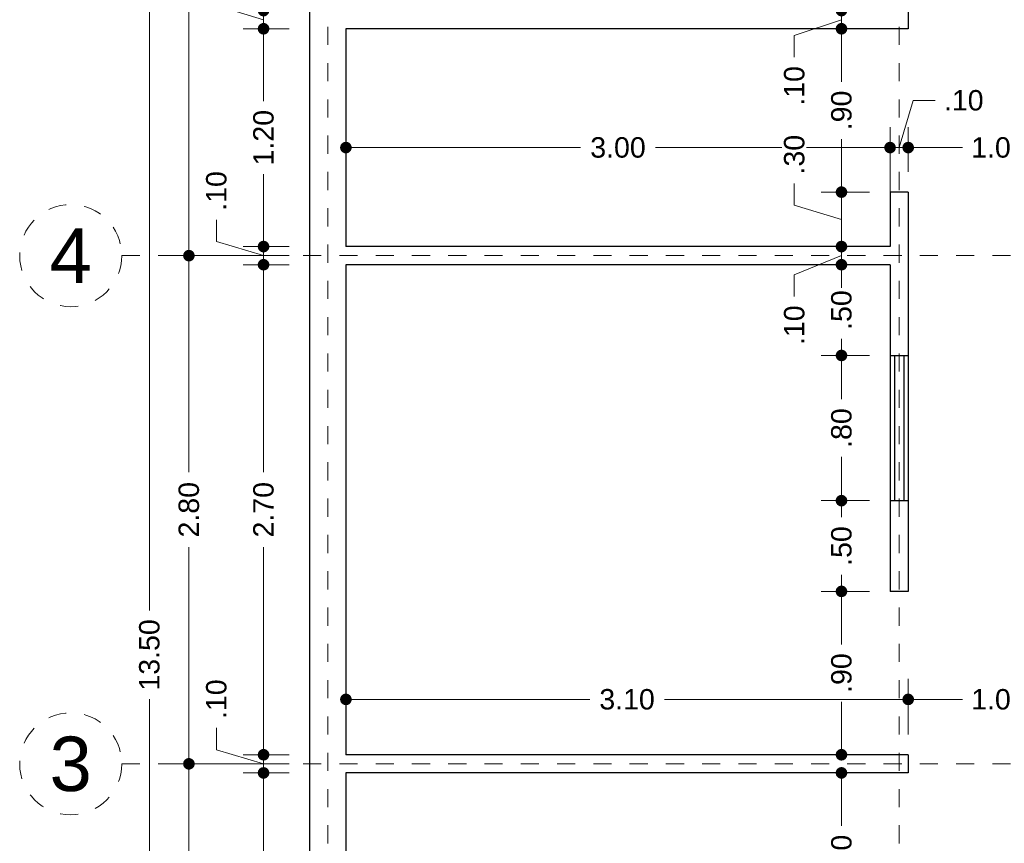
# Model space of a CAD drawing. Header units: millimetres. Extents: x 2563 to 2573.2, y 872.5 to 888.1.
# Tile 2 of 4: x 2563 to 2568.4, y 879.8 to 884.4. Entities that reach past the tile are written whole.
import ezdxf
from ezdxf.enums import TextEntityAlignment as Align

# ---------------------------------------------------------------- set-up
doc = ezdxf.new("R2010")
doc.units = ezdxf.units.MM
doc.header["$LTSCALE"] = 0.001
doc.linetypes.add('CENTER2', pattern=[28.575, 19.05, -3.175, 3.175, -3.175])
for name, color, linetype, lineweight in [('Cotas', 7, 'Continuous', 18), ('Ejes', 7, 'CENTER2', 5), ('Muros', 7, 'Continuous', 30), ('Ventanas', 250, 'Continuous', 25)]:
    doc.layers.add(name, color=color, linetype=linetype, lineweight=lineweight)
doc.styles.get("Standard").update_dxf_attribs({"font": 'arial.ttf'})
doc.dimstyles.new('1-75', dxfattribs={"dimscale": 75, "dimtxt": 0.0015, "dimasz": 0.00085, "dimexe": 0.0015, "dimexo": 0.0015, "dimgap": 0.0008, "dimtad": 0, "dimzin": 4, "dimdsep": 46, "dimtxsty": 'Standard', "dimblk": 'DOT', "dimcen": 0.0009, "dimclrd": 256, "dimclre": 256, "dimclrt": 256, "dimadec": 0, "dimazin": 0, "dimtfac": 1, "dimtofl": 0, "dimtmove": 1, "dimatfit": 2, "dimfxl": 0.0015, "dimtfill": 1, "dimtolj": 1, "dimtzin": 4, "dimlwd": -1, "dimlwe": -1, "dimarcsym": 0})

# ---------------------------------------------------------------- blocks, each defined once
blk = doc.blocks.new('_DOT')
at = {"color": 0, "linetype": 'ByBlock'}
blk.add_line((-0.5, 0), (-1, 0), dxfattribs=at)
at = {"color": 0, "linetype": 'ByBlock', "const_width": 0.5}
blk.add_lwpolyline([(-0.25, 0, 1), (0.25, 0, 1)], format="xyb", close=True, dxfattribs=at)
blk = doc.blocks.new('*D3')
at = {"layer": 'Cotas', "transparency": 16777216}
for p, q in [((2564.438, 887.6321), (2563.5547, 887.6321)), ((2563.6672, 887.5683), (2563.6672, 881.1264)), ((2563.6672, 874.1958), (2563.6672, 880.6377)), ((2564.438, 874.1321), (2563.5547, 874.1321))]:
    blk.add_line(p, q, dxfattribs=at)
at = {"layer": 'Defpoints', "color": 0, "transparency": 16777216}
for p in [(2564.5505, 887.6321), (2563.6672, 874.1321), (2564.5505, 874.1321)]:
    blk.add_point(p, dxfattribs=at)
at = {"layer": 'Cotas', "transparency": 16777216, "xscale": 0.06375, "yscale": 0.06375, "zscale": 0.06375}
for p, rotation in [((2563.6672, 887.6321), 90), ((2563.6672, 874.1321), 270)]:
    blk.add_blockref('_DOT', p, dxfattribs=dict(at, rotation=rotation))
at = {"layer": 'Cotas', "transparency": 16777216, "insert": (2563.6672, 880.8821), "char_height": 0.1125, "attachment_point": 5, "rotation": 90, "bg_fill": 3, "box_fill_scale": 1.1, "bg_fill_color": 256, "bg_fill_true_color": 13158600, "bg_fill_transparency": 0}
blk.add_mtext('\\A1;13.50', dxfattribs=at)
blk = doc.blocks.new('*D5')
at = {"layer": 'Cotas', "transparency": 16777216}
for p, q in [((2564.438, 880.2821), (2563.7725, 880.2821)), ((2563.885, 880.2183), (2563.885, 879.2389)), ((2563.885, 877.8458), (2563.885, 878.8252)), ((2564.438, 877.7821), (2563.7725, 877.7821))]:
    blk.add_line(p, q, dxfattribs=at)
at = {"layer": 'Defpoints', "color": 0, "transparency": 16777216}
for p in [(2563.885, 880.2821), (2564.5505, 880.2821), (2564.5505, 877.7821)]:
    blk.add_point(p, dxfattribs=at)
at = {"layer": 'Cotas', "transparency": 16777216, "xscale": 0.06375, "yscale": 0.06375, "zscale": 0.06375}
for p, rotation in [((2563.885, 880.2821), 90), ((2563.885, 877.7821), 270)]:
    blk.add_blockref('_DOT', p, dxfattribs=dict(at, rotation=rotation))
at = {"layer": 'Cotas', "transparency": 16777216, "insert": (2563.885, 879.0321), "char_height": 0.1125, "attachment_point": 5, "rotation": 90, "bg_fill": 3, "box_fill_scale": 1.1, "bg_fill_color": 256, "bg_fill_true_color": 13158600, "bg_fill_transparency": 0}
blk.add_mtext('\\A1;2.50', dxfattribs=at)
blk = doc.blocks.new('*D6')
at = {"layer": 'Cotas', "transparency": 16777216}
for p, q in [((2564.438, 883.0821), (2563.7725, 883.0821)), ((2563.885, 883.0183), (2563.885, 881.8889)), ((2563.885, 880.3458), (2563.885, 881.4752)), ((2564.438, 880.2821), (2563.7725, 880.2821))]:
    blk.add_line(p, q, dxfattribs=at)
at = {"layer": 'Defpoints', "color": 0, "transparency": 16777216}
for p in [(2563.885, 883.0821), (2564.5505, 883.0821), (2564.5505, 880.2821)]:
    blk.add_point(p, dxfattribs=at)
at = {"layer": 'Cotas', "transparency": 16777216, "xscale": 0.06375, "yscale": 0.06375, "zscale": 0.06375}
for p, rotation in [((2563.885, 883.0821), 90), ((2563.885, 880.2821), 270)]:
    blk.add_blockref('_DOT', p, dxfattribs=dict(at, rotation=rotation))
at = {"layer": 'Cotas', "transparency": 16777216, "insert": (2563.885, 881.6821), "char_height": 0.1125, "attachment_point": 5, "rotation": 90, "bg_fill": 3, "box_fill_scale": 1.1, "bg_fill_color": 256, "bg_fill_true_color": 13158600, "bg_fill_transparency": 0}
blk.add_mtext('\\A1;2.80', dxfattribs=at)
blk = doc.blocks.new('*D7')
at = {"layer": 'Cotas', "transparency": 16777216}
for p, q in [((2564.438, 887.5321), (2563.7725, 887.5321)), ((2563.885, 887.4683), (2563.885, 885.5159)), ((2563.885, 883.1458), (2563.885, 885.0983)), ((2564.438, 883.0821), (2563.7725, 883.0821))]:
    blk.add_line(p, q, dxfattribs=at)
at = {"layer": 'Defpoints', "color": 0, "transparency": 16777216}
for p in [(2563.885, 887.5321), (2564.5505, 887.5321), (2564.5505, 883.0821)]:
    blk.add_point(p, dxfattribs=at)
at = {"layer": 'Cotas', "transparency": 16777216, "xscale": 0.06375, "yscale": 0.06375, "zscale": 0.06375}
for p, rotation in [((2563.885, 887.5321), 90), ((2563.885, 883.0821), 270)]:
    blk.add_blockref('_DOT', p, dxfattribs=dict(at, rotation=rotation))
at = {"layer": 'Cotas', "transparency": 16777216, "insert": (2563.885, 885.3071), "char_height": 0.1125, "attachment_point": 5, "rotation": 90, "bg_fill": 3, "box_fill_scale": 1.1, "bg_fill_color": 256, "bg_fill_true_color": 13158600, "bg_fill_transparency": 0}
blk.add_mtext('\\A1;4.45', dxfattribs=at)
blk = doc.blocks.new('*D9')
at = {"layer": 'Cotas', "transparency": 16777216}
for p, q in [((2564.0364, 884.46), (2564.0364, 884.58)), ((2564.2964, 884.4958), (2564.2964, 884.5596)), ((2564.2964, 884.3821), (2564.0364, 884.46)), ((2564.438, 884.4321), (2564.1839, 884.4321)), ((2564.2964, 884.4321), (2564.2964, 884.3321)), ((2564.438, 884.3321), (2564.1839, 884.3321)), ((2564.2964, 884.2683), (2564.2964, 884.2046))]:
    blk.add_line(p, q, dxfattribs=at)
at = {"layer": 'Defpoints', "color": 0, "transparency": 16777216}
for p in [(2564.5505, 884.4321), (2564.2964, 884.3321), (2564.5505, 884.3321)]:
    blk.add_point(p, dxfattribs=at)
at = {"layer": 'Cotas', "transparency": 16777216, "xscale": 0.06375, "yscale": 0.06375, "zscale": 0.06375}
for p, rotation in [((2564.2964, 884.4321), 270), ((2564.2964, 884.3321), 90)]:
    blk.add_blockref('_DOT', p, dxfattribs=dict(at, rotation=rotation))
at = {"layer": 'Cotas', "transparency": 16777216, "insert": (2564.0364, 884.7384), "char_height": 0.1125, "attachment_point": 5, "rotation": 90, "bg_fill": 3, "box_fill_scale": 1.1, "bg_fill_color": 256, "bg_fill_true_color": 13158600, "bg_fill_transparency": 0}
blk.add_mtext('\\A1;.10', dxfattribs=at)
blk = doc.blocks.new('*D10')
at = {"layer": 'Cotas', "transparency": 16777216}
for p, q in [((2564.438, 884.3321), (2564.1839, 884.3321)), ((2564.2964, 884.2683), (2564.2964, 883.9327)), ((2564.2964, 883.1958), (2564.2964, 883.5314)), ((2564.438, 883.1321), (2564.1839, 883.1321))]:
    blk.add_line(p, q, dxfattribs=at)
at = {"layer": 'Defpoints', "color": 0, "transparency": 16777216}
for p in [(2564.5505, 884.3321), (2564.2964, 883.1321), (2564.5505, 883.1321)]:
    blk.add_point(p, dxfattribs=at)
at = {"layer": 'Cotas', "transparency": 16777216, "xscale": 0.06375, "yscale": 0.06375, "zscale": 0.06375}
for p, rotation in [((2564.2964, 884.3321), 90), ((2564.2964, 883.1321), 270)]:
    blk.add_blockref('_DOT', p, dxfattribs=dict(at, rotation=rotation))
at = {"layer": 'Cotas', "transparency": 16777216, "insert": (2564.2964, 883.7321), "char_height": 0.1125, "attachment_point": 5, "rotation": 90, "bg_fill": 3, "box_fill_scale": 1.1, "bg_fill_color": 256, "bg_fill_true_color": 13158600, "bg_fill_transparency": 0}
blk.add_mtext('\\A1;1.20', dxfattribs=at)
blk = doc.blocks.new('*D11')
at = {"layer": 'Cotas', "transparency": 16777216}
for p, q in [((2564.0364, 883.16), (2564.0364, 883.28)), ((2564.2964, 883.1958), (2564.2964, 883.2596)), ((2564.2964, 883.0821), (2564.0364, 883.16)), ((2564.438, 883.1321), (2564.1839, 883.1321)), ((2564.2964, 883.1321), (2564.2964, 883.0321)), ((2564.438, 883.0321), (2564.1839, 883.0321)), ((2564.2964, 882.9683), (2564.2964, 882.9046))]:
    blk.add_line(p, q, dxfattribs=at)
at = {"layer": 'Defpoints', "color": 0, "transparency": 16777216}
for p in [(2564.5505, 883.1321), (2564.2964, 883.0321), (2564.5505, 883.0321)]:
    blk.add_point(p, dxfattribs=at)
at = {"layer": 'Cotas', "transparency": 16777216, "xscale": 0.06375, "yscale": 0.06375, "zscale": 0.06375}
for p, rotation in [((2564.2964, 883.1321), 270), ((2564.2964, 883.0321), 90)]:
    blk.add_blockref('_DOT', p, dxfattribs=dict(at, rotation=rotation))
at = {"layer": 'Cotas', "transparency": 16777216, "insert": (2564.0364, 883.4384), "char_height": 0.1125, "attachment_point": 5, "rotation": 90, "bg_fill": 3, "box_fill_scale": 1.1, "bg_fill_color": 256, "bg_fill_true_color": 13158600, "bg_fill_transparency": 0}
blk.add_mtext('\\A1;.10', dxfattribs=at)
blk = doc.blocks.new('*D12')
at = {"layer": 'Cotas', "transparency": 16777216}
for p, q in [((2564.438, 883.0321), (2564.1839, 883.0321)), ((2564.2964, 882.9683), (2564.2964, 881.8889)), ((2564.2964, 880.3958), (2564.2964, 881.4752)), ((2564.438, 880.3321), (2564.1839, 880.3321))]:
    blk.add_line(p, q, dxfattribs=at)
at = {"layer": 'Defpoints', "color": 0, "transparency": 16777216}
for p in [(2564.5505, 883.0321), (2564.2964, 880.3321), (2564.5505, 880.3321)]:
    blk.add_point(p, dxfattribs=at)
at = {"layer": 'Cotas', "transparency": 16777216, "xscale": 0.06375, "yscale": 0.06375, "zscale": 0.06375}
for p, rotation in [((2564.2964, 883.0321), 90), ((2564.2964, 880.3321), 270)]:
    blk.add_blockref('_DOT', p, dxfattribs=dict(at, rotation=rotation))
at = {"layer": 'Cotas', "transparency": 16777216, "insert": (2564.2964, 881.6821), "char_height": 0.1125, "attachment_point": 5, "rotation": 90, "bg_fill": 3, "box_fill_scale": 1.1, "bg_fill_color": 256, "bg_fill_true_color": 13158600, "bg_fill_transparency": 0}
blk.add_mtext('\\A1;2.70', dxfattribs=at)
blk = doc.blocks.new('*D13')
at = {"layer": 'Cotas', "transparency": 16777216}
for p, q in [((2564.0364, 880.36), (2564.0364, 880.48)), ((2564.2964, 880.3958), (2564.2964, 880.4596)), ((2564.2964, 880.2821), (2564.0364, 880.36)), ((2564.438, 880.3321), (2564.1839, 880.3321)), ((2564.2964, 880.3321), (2564.2964, 880.2321)), ((2564.438, 880.2321), (2564.1839, 880.2321)), ((2564.2964, 880.1683), (2564.2964, 880.1046))]:
    blk.add_line(p, q, dxfattribs=at)
at = {"layer": 'Defpoints', "color": 0, "transparency": 16777216}
for p in [(2564.5505, 880.3321), (2564.2964, 880.2321), (2564.5505, 880.2321)]:
    blk.add_point(p, dxfattribs=at)
at = {"layer": 'Cotas', "transparency": 16777216, "xscale": 0.06375, "yscale": 0.06375, "zscale": 0.06375}
for p, rotation in [((2564.2964, 880.3321), 270), ((2564.2964, 880.2321), 90)]:
    blk.add_blockref('_DOT', p, dxfattribs=dict(at, rotation=rotation))
at = {"layer": 'Cotas', "transparency": 16777216, "insert": (2564.0364, 880.6384), "char_height": 0.1125, "attachment_point": 5, "rotation": 90, "bg_fill": 3, "box_fill_scale": 1.1, "bg_fill_color": 256, "bg_fill_true_color": 13158600, "bg_fill_transparency": 0}
blk.add_mtext('\\A1;.10', dxfattribs=at)
blk = doc.blocks.new('*D14')
at = {"layer": 'Cotas', "transparency": 16777216}
for p, q in [((2564.438, 880.2321), (2564.1839, 880.2321)), ((2564.2964, 880.1683), (2564.2964, 879.2389)), ((2564.2964, 877.8958), (2564.2964, 878.8252)), ((2564.438, 877.8321), (2564.1839, 877.8321))]:
    blk.add_line(p, q, dxfattribs=at)
at = {"layer": 'Defpoints', "color": 0, "transparency": 16777216}
for p in [(2564.5505, 880.2321), (2564.2964, 877.8321), (2564.5505, 877.8321)]:
    blk.add_point(p, dxfattribs=at)
at = {"layer": 'Cotas', "transparency": 16777216, "xscale": 0.06375, "yscale": 0.06375, "zscale": 0.06375}
for p, rotation in [((2564.2964, 880.2321), 90), ((2564.2964, 877.8321), 270)]:
    blk.add_blockref('_DOT', p, dxfattribs=dict(at, rotation=rotation))
at = {"layer": 'Cotas', "transparency": 16777216, "insert": (2564.2964, 879.0321), "char_height": 0.1125, "attachment_point": 5, "rotation": 90, "bg_fill": 3, "box_fill_scale": 1.1, "bg_fill_color": 256, "bg_fill_true_color": 13158600, "bg_fill_transparency": 0}
blk.add_mtext('\\A1;2.40', dxfattribs=at)
blk = doc.blocks.new('*D33')
at = {"layer": 'Cotas', "transparency": 16777216}
for p, q in [((2564.7505, 880.4446), (2564.7505, 880.7496)), ((2567.8505, 880.4446), (2567.8505, 880.7496)), ((2564.8142, 880.6371), (2566.0946, 880.6371)), ((2567.7867, 880.6371), (2566.5064, 880.6371))]:
    blk.add_line(p, q, dxfattribs=at)
at = {"layer": 'Defpoints', "color": 0, "transparency": 16777216}
for p in [(2567.8505, 880.6371), (2564.7505, 880.3321), (2567.8505, 880.3321)]:
    blk.add_point(p, dxfattribs=at)
at = {"layer": 'Cotas', "transparency": 16777216, "xscale": 0.06375, "yscale": 0.06375, "zscale": 0.06375, "rotation": 180}
blk.add_blockref('_DOT', (2564.7505, 880.6371), dxfattribs=at)
at = {"layer": 'Cotas', "transparency": 16777216, "xscale": 0.06375, "yscale": 0.06375, "zscale": 0.06375}
blk.add_blockref('_DOT', (2567.8505, 880.6371), dxfattribs=at)
at = {"layer": 'Cotas', "transparency": 16777216, "insert": (2566.3005, 880.6371), "char_height": 0.1125, "attachment_point": 5, "bg_fill": 3, "box_fill_scale": 1.1, "bg_fill_color": 256, "bg_fill_true_color": 13158600, "bg_fill_transparency": 0}
blk.add_mtext('\\A1;3.10', dxfattribs=at)
blk = doc.blocks.new('*D34')
at = {"layer": 'Cotas', "transparency": 16777216}
for p, q in [((2567.8505, 880.4446), (2567.8505, 880.7496)), ((2568.8505, 880.4446), (2568.8505, 880.7496)), ((2567.9142, 880.6371), (2568.1499, 880.6371)), ((2568.7867, 880.6371), (2568.5511, 880.6371))]:
    blk.add_line(p, q, dxfattribs=at)
at = {"layer": 'Defpoints', "color": 0, "transparency": 16777216}
for p in [(2568.8505, 880.6371), (2567.8505, 880.3321), (2568.8505, 880.3321)]:
    blk.add_point(p, dxfattribs=at)
at = {"layer": 'Cotas', "transparency": 16777216, "xscale": 0.06375, "yscale": 0.06375, "zscale": 0.06375, "rotation": 180}
blk.add_blockref('_DOT', (2567.8505, 880.6371), dxfattribs=at)
at = {"layer": 'Cotas', "transparency": 16777216, "xscale": 0.06375, "yscale": 0.06375, "zscale": 0.06375}
blk.add_blockref('_DOT', (2568.8505, 880.6371), dxfattribs=at)
at = {"layer": 'Cotas', "transparency": 16777216, "insert": (2568.3505, 880.6371), "char_height": 0.1125, "attachment_point": 5, "bg_fill": 3, "box_fill_scale": 1.1, "bg_fill_color": 256, "bg_fill_true_color": 13158600, "bg_fill_transparency": 0}
blk.add_mtext('\\A1;1.00', dxfattribs=at)
blk = doc.blocks.new('*D36')
at = {"layer": 'Cotas', "transparency": 16777216}
for p, q in [((2564.7505, 883.2446), (2564.7505, 883.79)), ((2567.7505, 883.2446), (2567.7505, 883.79)), ((2564.8142, 883.6775), (2566.0446, 883.6775)), ((2567.6867, 883.6775), (2566.4564, 883.6775))]:
    blk.add_line(p, q, dxfattribs=at)
at = {"layer": 'Defpoints', "color": 0, "transparency": 16777216}
for p in [(2567.7505, 883.6775), (2564.7505, 883.1321), (2567.7505, 883.1321)]:
    blk.add_point(p, dxfattribs=at)
at = {"layer": 'Cotas', "transparency": 16777216, "xscale": 0.06375, "yscale": 0.06375, "zscale": 0.06375, "rotation": 180}
blk.add_blockref('_DOT', (2564.7505, 883.6775), dxfattribs=at)
at = {"layer": 'Cotas', "transparency": 16777216, "xscale": 0.06375, "yscale": 0.06375, "zscale": 0.06375}
blk.add_blockref('_DOT', (2567.7505, 883.6775), dxfattribs=at)
at = {"layer": 'Cotas', "transparency": 16777216, "insert": (2566.2505, 883.6775), "char_height": 0.1125, "attachment_point": 5, "bg_fill": 3, "box_fill_scale": 1.1, "bg_fill_color": 256, "bg_fill_true_color": 13158600, "bg_fill_transparency": 0}
blk.add_mtext('\\A1;3.00', dxfattribs=at)
blk = doc.blocks.new('*D37')
at = {"layer": 'Cotas', "transparency": 16777216}
for p, q in [((2567.8005, 883.6775), (2567.8785, 883.9374)), ((2567.8785, 883.9374), (2567.9985, 883.9374)), ((2567.7505, 883.2446), (2567.7505, 883.79)), ((2567.8505, 883.5446), (2567.8505, 883.79)), ((2567.6867, 883.6775), (2567.623, 883.6775)), ((2567.7505, 883.6775), (2567.8505, 883.6775)), ((2567.9142, 883.6775), (2567.978, 883.6775))]:
    blk.add_line(p, q, dxfattribs=at)
at = {"layer": 'Defpoints', "color": 0, "transparency": 16777216}
for p in [(2567.8505, 883.6775), (2567.8505, 883.4321), (2567.7505, 883.1321)]:
    blk.add_point(p, dxfattribs=at)
at = {"layer": 'Cotas', "transparency": 16777216, "xscale": 0.06375, "yscale": 0.06375, "zscale": 0.06375}
blk.add_blockref('_DOT', (2567.7505, 883.6775), dxfattribs=at)
at = {"layer": 'Cotas', "transparency": 16777216, "xscale": 0.06375, "yscale": 0.06375, "zscale": 0.06375, "rotation": 180}
blk.add_blockref('_DOT', (2567.8505, 883.6775), dxfattribs=at)
at = {"layer": 'Cotas', "transparency": 16777216, "insert": (2568.1568, 883.9374), "char_height": 0.1125, "attachment_point": 5, "bg_fill": 3, "box_fill_scale": 1.1, "bg_fill_color": 256, "bg_fill_true_color": 13158600, "bg_fill_transparency": 0}
blk.add_mtext('\\A1;.10', dxfattribs=at)
blk = doc.blocks.new('*D38')
at = {"layer": 'Cotas', "transparency": 16777216}
for p, q in [((2567.8505, 883.5446), (2567.8505, 883.79)), ((2568.8505, 883.2446), (2568.8505, 883.79)), ((2567.9142, 883.6775), (2568.1499, 883.6775)), ((2568.7867, 883.6775), (2568.5511, 883.6775))]:
    blk.add_line(p, q, dxfattribs=at)
at = {"layer": 'Defpoints', "color": 0, "transparency": 16777216}
for p in [(2568.8505, 883.6775), (2567.8505, 883.4321), (2568.8505, 883.1321)]:
    blk.add_point(p, dxfattribs=at)
at = {"layer": 'Cotas', "transparency": 16777216, "xscale": 0.06375, "yscale": 0.06375, "zscale": 0.06375, "rotation": 180}
blk.add_blockref('_DOT', (2567.8505, 883.6775), dxfattribs=at)
at = {"layer": 'Cotas', "transparency": 16777216, "xscale": 0.06375, "yscale": 0.06375, "zscale": 0.06375}
blk.add_blockref('_DOT', (2568.8505, 883.6775), dxfattribs=at)
at = {"layer": 'Cotas', "transparency": 16777216, "insert": (2568.3505, 883.6775), "char_height": 0.1125, "attachment_point": 5, "bg_fill": 3, "box_fill_scale": 1.1, "bg_fill_color": 256, "bg_fill_true_color": 13158600, "bg_fill_transparency": 0}
blk.add_mtext('\\A1;1.00', dxfattribs=at)
blk = doc.blocks.new('*D47')
at = {"layer": 'Cotas', "transparency": 16777216}
for p, q in [((2567.4826, 884.4958), (2567.4826, 884.5596)), ((2567.738, 884.4321), (2567.3701, 884.4321)), ((2567.4826, 884.4321), (2567.4826, 884.3321)), ((2567.4826, 884.3821), (2567.2226, 884.2957)), ((2567.738, 884.3321), (2567.3701, 884.3321)), ((2567.2226, 884.2957), (2567.2226, 884.1757)), ((2567.4826, 884.2683), (2567.4826, 884.2046))]:
    blk.add_line(p, q, dxfattribs=at)
at = {"layer": 'Defpoints', "color": 0, "transparency": 16777216}
for p in [(2567.8505, 884.4321), (2567.4826, 884.3321), (2567.8505, 884.3321)]:
    blk.add_point(p, dxfattribs=at)
at = {"layer": 'Cotas', "transparency": 16777216, "xscale": 0.06375, "yscale": 0.06375, "zscale": 0.06375}
for p, rotation in [((2567.4826, 884.4321), 270), ((2567.4826, 884.3321), 90)]:
    blk.add_blockref('_DOT', p, dxfattribs=dict(at, rotation=rotation))
at = {"layer": 'Cotas', "transparency": 16777216, "insert": (2567.2226, 884.0173), "char_height": 0.1125, "attachment_point": 5, "rotation": 90, "bg_fill": 3, "box_fill_scale": 1.1, "bg_fill_color": 256, "bg_fill_true_color": 13158600, "bg_fill_transparency": 0}
blk.add_mtext('\\A1;.10', dxfattribs=at)
blk = doc.blocks.new('*D48')
at = {"layer": 'Cotas', "transparency": 16777216}
for p, q in [((2567.738, 884.3321), (2567.3701, 884.3321)), ((2567.4826, 884.2683), (2567.4826, 884.0404)), ((2567.4826, 883.4958), (2567.4826, 883.7237)), ((2567.638, 883.4321), (2567.3701, 883.4321))]:
    blk.add_line(p, q, dxfattribs=at)
at = {"layer": 'Defpoints', "color": 0, "transparency": 16777216}
for p in [(2567.8505, 884.3321), (2567.4826, 883.4321), (2567.7505, 883.4321)]:
    blk.add_point(p, dxfattribs=at)
at = {"layer": 'Cotas', "transparency": 16777216, "xscale": 0.06375, "yscale": 0.06375, "zscale": 0.06375}
for p, rotation in [((2567.4826, 884.3321), 90), ((2567.4826, 883.4321), 270)]:
    blk.add_blockref('_DOT', p, dxfattribs=dict(at, rotation=rotation))
at = {"layer": 'Cotas', "transparency": 16777216, "insert": (2567.4826, 883.8821), "char_height": 0.1125, "attachment_point": 5, "rotation": 90, "bg_fill": 3, "box_fill_scale": 1.1, "bg_fill_color": 256, "bg_fill_true_color": 13158600, "bg_fill_transparency": 0}
blk.add_mtext('\\A1;.90', dxfattribs=at)
blk = doc.blocks.new('*D49')
at = {"layer": 'Cotas', "transparency": 16777216}
for p, q in [((2567.2226, 883.36), (2567.2226, 883.48)), ((2567.638, 883.4321), (2567.3701, 883.4321)), ((2567.4826, 883.2821), (2567.2226, 883.36)), ((2567.4826, 883.3683), (2567.4826, 883.1958)), ((2567.638, 883.1321), (2567.3701, 883.1321))]:
    blk.add_line(p, q, dxfattribs=at)
at = {"layer": 'Defpoints', "color": 0, "transparency": 16777216}
for p in [(2567.7505, 883.4321), (2567.4826, 883.1321), (2567.7505, 883.1321)]:
    blk.add_point(p, dxfattribs=at)
at = {"layer": 'Cotas', "transparency": 16777216, "xscale": 0.06375, "yscale": 0.06375, "zscale": 0.06375}
for p, rotation in [((2567.4826, 883.4321), 90), ((2567.4826, 883.1321), 270)]:
    blk.add_blockref('_DOT', p, dxfattribs=dict(at, rotation=rotation))
at = {"layer": 'Cotas', "transparency": 16777216, "insert": (2567.2226, 883.6384), "char_height": 0.1125, "attachment_point": 5, "rotation": 90, "bg_fill": 3, "box_fill_scale": 1.1, "bg_fill_color": 256, "bg_fill_true_color": 13158600, "bg_fill_transparency": 0}
blk.add_mtext('\\A1;.30', dxfattribs=at)
blk = doc.blocks.new('*D50')
at = {"layer": 'Cotas', "transparency": 16777216}
for p, q in [((2567.4826, 883.1958), (2567.4826, 883.2596)), ((2567.638, 883.1321), (2567.3701, 883.1321)), ((2567.4826, 883.1321), (2567.4826, 883.0321)), ((2567.4826, 883.0821), (2567.2226, 882.9771)), ((2567.638, 883.0321), (2567.3701, 883.0321)), ((2567.2226, 882.9771), (2567.2226, 882.8571)), ((2567.4826, 882.9683), (2567.4826, 882.9046))]:
    blk.add_line(p, q, dxfattribs=at)
at = {"layer": 'Defpoints', "color": 0, "transparency": 16777216}
for p in [(2567.7505, 883.1321), (2567.4826, 883.0321), (2567.7505, 883.0321)]:
    blk.add_point(p, dxfattribs=at)
at = {"layer": 'Cotas', "transparency": 16777216, "xscale": 0.06375, "yscale": 0.06375, "zscale": 0.06375}
for p, rotation in [((2567.4826, 883.1321), 270), ((2567.4826, 883.0321), 90)]:
    blk.add_blockref('_DOT', p, dxfattribs=dict(at, rotation=rotation))
at = {"layer": 'Cotas', "transparency": 16777216, "insert": (2567.2226, 882.6988), "char_height": 0.1125, "attachment_point": 5, "rotation": 90, "bg_fill": 3, "box_fill_scale": 1.1, "bg_fill_color": 256, "bg_fill_true_color": 13158600, "bg_fill_transparency": 0}
blk.add_mtext('\\A1;.10', dxfattribs=at)
blk = doc.blocks.new('*D51')
at = {"layer": 'Cotas', "transparency": 16777216}
for p, q in [((2567.638, 883.0321), (2567.3701, 883.0321)), ((2567.4826, 882.9683), (2567.4826, 882.9404)), ((2567.4826, 882.5958), (2567.4826, 882.6237)), ((2567.638, 882.5321), (2567.3701, 882.5321))]:
    blk.add_line(p, q, dxfattribs=at)
at = {"layer": 'Defpoints', "color": 0, "transparency": 16777216}
for p in [(2567.7505, 883.0321), (2567.4826, 882.5321), (2567.7505, 882.5321)]:
    blk.add_point(p, dxfattribs=at)
at = {"layer": 'Cotas', "transparency": 16777216, "xscale": 0.06375, "yscale": 0.06375, "zscale": 0.06375}
for p, rotation in [((2567.4826, 883.0321), 90), ((2567.4826, 882.5321), 270)]:
    blk.add_blockref('_DOT', p, dxfattribs=dict(at, rotation=rotation))
at = {"layer": 'Cotas', "transparency": 16777216, "insert": (2567.4826, 882.7821), "char_height": 0.1125, "attachment_point": 5, "rotation": 90, "bg_fill": 3, "box_fill_scale": 1.1, "bg_fill_color": 256, "bg_fill_true_color": 13158600, "bg_fill_transparency": 0}
blk.add_mtext('\\A1;.50', dxfattribs=at)
blk = doc.blocks.new('*D52')
at = {"layer": 'Cotas', "transparency": 16777216}
for p, q in [((2567.638, 882.5321), (2567.3701, 882.5321)), ((2567.4826, 882.4683), (2567.4826, 882.2904)), ((2567.4826, 881.7958), (2567.4826, 881.9737)), ((2567.638, 881.7321), (2567.3701, 881.7321))]:
    blk.add_line(p, q, dxfattribs=at)
at = {"layer": 'Defpoints', "color": 0, "transparency": 16777216}
for p in [(2567.7505, 882.5321), (2567.4826, 881.7321), (2567.7505, 881.7321)]:
    blk.add_point(p, dxfattribs=at)
at = {"layer": 'Cotas', "transparency": 16777216, "xscale": 0.06375, "yscale": 0.06375, "zscale": 0.06375}
for p, rotation in [((2567.4826, 882.5321), 90), ((2567.4826, 881.7321), 270)]:
    blk.add_blockref('_DOT', p, dxfattribs=dict(at, rotation=rotation))
at = {"layer": 'Cotas', "transparency": 16777216, "insert": (2567.4826, 882.1321), "char_height": 0.1125, "attachment_point": 5, "rotation": 90, "bg_fill": 3, "box_fill_scale": 1.1, "bg_fill_color": 256, "bg_fill_true_color": 13158600, "bg_fill_transparency": 0}
blk.add_mtext('\\A1;.80', dxfattribs=at)
blk = doc.blocks.new('*D53')
at = {"layer": 'Cotas', "transparency": 16777216}
for p, q in [((2567.638, 881.7321), (2567.3701, 881.7321)), ((2567.4826, 881.6683), (2567.4826, 881.6404)), ((2567.4826, 881.2958), (2567.4826, 881.3237)), ((2567.638, 881.2321), (2567.3701, 881.2321))]:
    blk.add_line(p, q, dxfattribs=at)
at = {"layer": 'Defpoints', "color": 0, "transparency": 16777216}
for p in [(2567.7505, 881.7321), (2567.4826, 881.2321), (2567.7505, 881.2321)]:
    blk.add_point(p, dxfattribs=at)
at = {"layer": 'Cotas', "transparency": 16777216, "xscale": 0.06375, "yscale": 0.06375, "zscale": 0.06375}
for p, rotation in [((2567.4826, 881.7321), 90), ((2567.4826, 881.2321), 270)]:
    blk.add_blockref('_DOT', p, dxfattribs=dict(at, rotation=rotation))
at = {"layer": 'Cotas', "transparency": 16777216, "insert": (2567.4826, 881.4821), "char_height": 0.1125, "attachment_point": 5, "rotation": 90, "bg_fill": 3, "box_fill_scale": 1.1, "bg_fill_color": 256, "bg_fill_true_color": 13158600, "bg_fill_transparency": 0}
blk.add_mtext('\\A1;.50', dxfattribs=at)
blk = doc.blocks.new('*D54')
at = {"layer": 'Cotas', "transparency": 16777216}
for p, q in [((2567.638, 881.2321), (2567.3701, 881.2321)), ((2567.4826, 881.1683), (2567.4826, 880.9404)), ((2567.4826, 880.3958), (2567.4826, 880.6237)), ((2567.5884, 880.3321), (2567.3701, 880.3321))]:
    blk.add_line(p, q, dxfattribs=at)
at = {"layer": 'Defpoints', "color": 0, "transparency": 16777216}
for p in [(2567.7505, 881.2321), (2567.4826, 880.3321), (2567.7009, 880.3321)]:
    blk.add_point(p, dxfattribs=at)
at = {"layer": 'Cotas', "transparency": 16777216, "xscale": 0.06375, "yscale": 0.06375, "zscale": 0.06375}
for p, rotation in [((2567.4826, 881.2321), 90), ((2567.4826, 880.3321), 270)]:
    blk.add_blockref('_DOT', p, dxfattribs=dict(at, rotation=rotation))
at = {"layer": 'Cotas', "transparency": 16777216, "insert": (2567.4826, 880.7821), "char_height": 0.1125, "attachment_point": 5, "rotation": 90, "bg_fill": 3, "box_fill_scale": 1.1, "bg_fill_color": 256, "bg_fill_true_color": 13158600, "bg_fill_transparency": 0}
blk.add_mtext('\\A1;.90', dxfattribs=at)
blk = doc.blocks.new('*D55')
at = {"layer": 'Cotas', "transparency": 16777216}
for p, q in [((2567.5751, 880.2321), (2567.3701, 880.2321)), ((2567.4826, 880.1683), (2567.4826, 879.9404)), ((2567.4826, 879.3958), (2567.4826, 879.6237)), ((2567.638, 879.3321), (2567.3701, 879.3321))]:
    blk.add_line(p, q, dxfattribs=at)
at = {"layer": 'Defpoints', "color": 0, "transparency": 16777216}
for p in [(2567.6876, 880.2321), (2567.4826, 879.3321), (2567.7505, 879.3321)]:
    blk.add_point(p, dxfattribs=at)
at = {"layer": 'Cotas', "transparency": 16777216, "xscale": 0.06375, "yscale": 0.06375, "zscale": 0.06375}
for p, rotation in [((2567.4826, 880.2321), 90), ((2567.4826, 879.3321), 270)]:
    blk.add_blockref('_DOT', p, dxfattribs=dict(at, rotation=rotation))
at = {"layer": 'Cotas', "transparency": 16777216, "insert": (2567.4826, 879.7821), "char_height": 0.1125, "attachment_point": 5, "rotation": 90, "bg_fill": 3, "box_fill_scale": 1.1, "bg_fill_color": 256, "bg_fill_true_color": 13158600, "bg_fill_transparency": 0}
blk.add_mtext('\\A1;.90', dxfattribs=at)

msp = doc.modelspace()

# ---------------------------------------------------------------- linework, layer by layer
at = {"layer": 'Ejes', "linetype": 'CENTER2'}
for p, q in [((2564.6505, 873.0433), (2564.6505, 888.1321)), ((2567.8005, 873.0433), (2567.8005, 888.1321)), ((2563.5146, 883.0821), (2573.1505, 883.0821)), ((2563.5146, 880.2821), (2573.1505, 880.2821))]:
    msp.add_line(p, q, dxfattribs=at)
at = {"layer": 'Ejes'}
for centre in [(2563.2333, 883.0821), (2563.2333, 880.2821)]:
    msp.add_circle(centre, 0.2812, dxfattribs=at)
at = {"layer": 'Muros'}
for p, q in [((2564.5505, 887.6321), (2564.5505, 874.1321)), ((2567.8505, 884.4321), (2567.8505, 884.3321)), ((2567.8505, 884.3321), (2564.7505, 884.3321)), ((2564.7505, 884.3321), (2564.7505, 883.1321)), ((2567.8505, 883.4321), (2567.7505, 883.4321)), ((2567.7505, 883.4321), (2567.7505, 883.1321)), ((2567.8505, 883.4321), (2567.8505, 881.2321)), ((2567.7505, 883.1321), (2564.7505, 883.1321)), ((2567.7505, 883.0321), (2564.7505, 883.0321)), ((2564.7505, 883.0321), (2564.7505, 880.3321)), ((2567.7505, 883.0321), (2567.7505, 881.2321)), ((2567.8505, 881.2321), (2567.7505, 881.2321)), ((2567.8505, 880.3321), (2564.7505, 880.3321)), ((2567.8505, 880.3321), (2567.8505, 880.2321)), ((2567.8505, 880.2321), (2564.7505, 880.2321)), ((2564.7505, 880.2321), (2564.7505, 877.8321))]:
    msp.add_line(p, q, dxfattribs=at)
at = {"layer": 'Ventanas'}
for p, q in [((2567.7505, 882.5321), (2567.8505, 882.5321)), ((2567.7755, 882.5321), (2567.7755, 881.7321)), ((2567.8255, 882.5321), (2567.8255, 881.7321)), ((2567.7505, 881.7321), (2567.8505, 881.7321))]:
    msp.add_line(p, q, dxfattribs=at)

# ---------------------------------------------------------------- texts
at = {"layer": 'Ejes'}
for s, p in [('4', (2563.2333, 883.0821)), ('3', (2563.2333, 880.2821))]:
    msp.add_text(s, height=0.3, dxfattribs=at).set_placement(p, align=Align.MIDDLE_CENTER)

# ---------------------------------------------------------------- next in the draw order: dimensions: what is measured, and where the dimension line sits
at = {"layer": 'Cotas'}
for base, p1, p2, picture, middle in [((2563.6672, 874.1321), (2564.5505, 887.6321), (2564.5505, 874.1321), '*D3', (2563.6672, 880.8821)), ((2567.4826, 879.3321), (2567.6876, 880.2321), (2567.7505, 879.3321), '*D55', (2567.4826, 879.7821))]:
    dim = msp.add_linear_dim(base=base, p1=p1, p2=p2, angle=90, dimstyle='1-75', dxfattribs=at)
    dim.commit()
    dim.dimension.update_dxf_attribs({"geometry": picture, "text_midpoint": middle})
for base, p1, p2, picture, middle in [((2567.7505, 883.6775), (2564.7505, 883.1321), (2567.7505, 883.1321), '*D36', (2566.2505, 883.6775)), ((2567.8505, 880.6371), (2564.7505, 880.3321), (2567.8505, 880.3321), '*D33', (2566.3005, 880.6371))]:
    dim = msp.add_linear_dim(base=base, p1=p1, p2=p2, dimstyle='1-75', dxfattribs=at)
    dim.commit()
    dim.dimension.update_dxf_attribs({"geometry": picture, "text_midpoint": middle})

# ---------------------------------------------------------------- next in the draw order: dimensions: what is measured, and where the dimension line sits
for base, p1, p2, picture, middle in [((2567.8505, 883.6775), (2567.7505, 883.1321), (2567.8505, 883.4321), '*D37', (2568.0585, 883.9374)), ((2568.8505, 880.6371), (2567.8505, 880.3321), (2568.8505, 880.3321), '*D34', (2568.3505, 880.6371))]:
    dim = msp.add_linear_dim(base=base, p1=p1, p2=p2, dimstyle='1-75', dxfattribs=at)
    dim.commit()
    dim.dimension.update_dxf_attribs({"geometry": picture, "text_midpoint": middle})
dim = msp.add_linear_dim(base=(2563.885, 880.2821), p1=(2564.5505, 877.7821), p2=(2564.5505, 880.2821), angle=90, dimstyle='1-75', dxfattribs=at)
dim.commit()
dim.dimension.update_dxf_attribs({"geometry": '*D5', "text_midpoint": (2563.885, 879.0321)})

# ---------------------------------------------------------------- next in the draw order: dimensions: what is measured, and where the dimension line sits
dim = msp.add_linear_dim(base=(2567.4826, 884.3321), p1=(2567.8505, 884.4321), p2=(2567.8505, 884.3321), angle=90, dimstyle='1-75', dxfattribs=at)
dim.commit()
dim.dimension.update_dxf_attribs({"geometry": '*D47', "text_midpoint": (2567.2226, 884.1157), "dimtype": 160})
dim = msp.add_linear_dim(base=(2568.8505, 883.6775), p1=(2567.8505, 883.4321), p2=(2568.8505, 883.1321), dimstyle='1-75', dxfattribs=at)
dim.commit()
dim.dimension.update_dxf_attribs({"geometry": '*D38', "text_midpoint": (2568.3505, 883.6775)})
dim = msp.add_linear_dim(base=(2563.885, 883.0821), p1=(2564.5505, 880.2821), p2=(2564.5505, 883.0821), angle=90, dimstyle='1-75', dxfattribs=at)
dim.commit()
dim.dimension.update_dxf_attribs({"geometry": '*D6', "text_midpoint": (2563.885, 881.6821)})

# ---------------------------------------------------------------- next in the draw order: dimensions: what is measured, and where the dimension line sits
for base, p1, p2, picture, middle in [((2563.885, 887.5321), (2564.5505, 883.0821), (2564.5505, 887.5321), '*D7', (2563.885, 885.3071)), ((2567.4826, 883.4321), (2567.8505, 884.3321), (2567.7505, 883.4321), '*D48', (2567.4826, 883.8821))]:
    dim = msp.add_linear_dim(base=base, p1=p1, p2=p2, angle=90, dimstyle='1-75', dxfattribs=at)
    dim.commit()
    dim.dimension.update_dxf_attribs({"geometry": picture, "text_midpoint": middle})

# ---------------------------------------------------------------- next in the draw order: dimensions: what is measured, and where the dimension line sits
for base, p1, p2, picture, middle in [((2564.2964, 884.3321), (2564.5505, 884.4321), (2564.5505, 884.3321), '*D9', (2564.0364, 884.64)), ((2567.4826, 883.1321), (2567.7505, 883.4321), (2567.7505, 883.1321), '*D49', (2567.2226, 883.54))]:
    dim = msp.add_linear_dim(base=base, p1=p1, p2=p2, angle=90, dimstyle='1-75', dxfattribs=at)
    dim.commit()
    dim.dimension.update_dxf_attribs({"geometry": picture, "text_midpoint": middle})

# ---------------------------------------------------------------- next in the draw order: dimensions: what is measured, and where the dimension line sits
dim = msp.add_linear_dim(base=(2564.2964, 883.1321), p1=(2564.5505, 884.3321), p2=(2564.5505, 883.1321), angle=90, dimstyle='1-75', dxfattribs=at)
dim.commit()
dim.dimension.update_dxf_attribs({"geometry": '*D10', "text_midpoint": (2564.2964, 883.7321)})
dim = msp.add_linear_dim(base=(2567.4826, 883.0321), p1=(2567.7505, 883.1321), p2=(2567.7505, 883.0321), angle=90, dimstyle='1-75', dxfattribs=at)
dim.commit()
dim.dimension.update_dxf_attribs({"geometry": '*D50', "text_midpoint": (2567.2226, 882.7971), "dimtype": 160})

# ---------------------------------------------------------------- next in the draw order: dimensions: what is measured, and where the dimension line sits
dim = msp.add_linear_dim(base=(2564.2964, 883.0321), p1=(2564.5505, 883.1321), p2=(2564.5505, 883.0321), angle=90, dimstyle='1-75', dxfattribs=at)
dim.commit()
dim.dimension.update_dxf_attribs({"geometry": '*D11', "text_midpoint": (2564.0364, 883.34)})
dim = msp.add_linear_dim(base=(2567.4826, 882.5321), p1=(2567.7505, 883.0321), p2=(2567.7505, 882.5321), angle=90, dimstyle='1-75', dxfattribs=at)
dim.commit()
dim.dimension.update_dxf_attribs({"geometry": '*D51', "text_midpoint": (2567.4826, 882.7821), "dimtype": 160})

# ---------------------------------------------------------------- next in the draw order: dimensions: what is measured, and where the dimension line sits
for base, p1, p2, picture, middle in [((2564.2964, 880.3321), (2564.5505, 883.0321), (2564.5505, 880.3321), '*D12', (2564.2964, 881.6821)), ((2567.4826, 881.7321), (2567.7505, 882.5321), (2567.7505, 881.7321), '*D52', (2567.4826, 882.1321))]:
    dim = msp.add_linear_dim(base=base, p1=p1, p2=p2, angle=90, dimstyle='1-75', dxfattribs=at)
    dim.commit()
    dim.dimension.update_dxf_attribs({"geometry": picture, "text_midpoint": middle})

# ---------------------------------------------------------------- next in the draw order: dimensions: what is measured, and where the dimension line sits
dim = msp.add_linear_dim(base=(2567.4826, 881.2321), p1=(2567.7505, 881.7321), p2=(2567.7505, 881.2321), angle=90, dimstyle='1-75', dxfattribs=at)
dim.commit()
dim.dimension.update_dxf_attribs({"geometry": '*D53', "text_midpoint": (2567.4826, 881.4821), "dimtype": 160})
dim = msp.add_linear_dim(base=(2564.2964, 880.2321), p1=(2564.5505, 880.3321), p2=(2564.5505, 880.2321), angle=90, dimstyle='1-75', dxfattribs=at)
dim.commit()
dim.dimension.update_dxf_attribs({"geometry": '*D13', "text_midpoint": (2564.0364, 880.54)})

# ---------------------------------------------------------------- next in the draw order: dimensions: what is measured, and where the dimension line sits
for base, p1, p2, picture, middle in [((2567.4826, 880.3321), (2567.7505, 881.2321), (2567.7009, 880.3321), '*D54', (2567.4826, 880.7821)), ((2564.2964, 877.8321), (2564.5505, 880.2321), (2564.5505, 877.8321), '*D14', (2564.2964, 879.0321))]:
    dim = msp.add_linear_dim(base=base, p1=p1, p2=p2, angle=90, dimstyle='1-75', dxfattribs=at)
    dim.commit()
    dim.dimension.update_dxf_attribs({"geometry": picture, "text_midpoint": middle})

doc.saveas('drawing.dxf')
